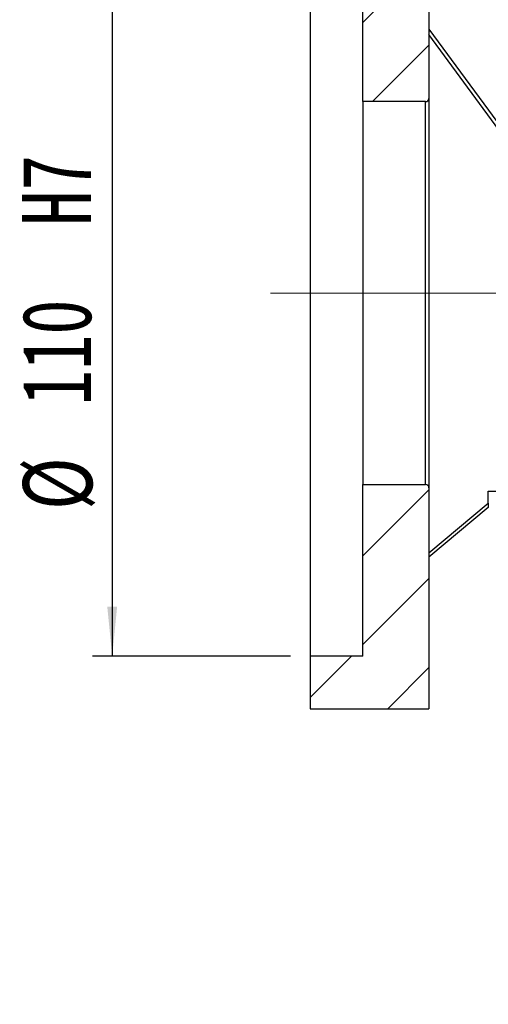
# Model space of a CAD drawing. Header units: millimetres. Extents: x 53 to 276, y 20 to 196.
# Tile 2 of 10: x 173 to 197, y 20 to 70. Entities that reach past the tile are written whole.
import ezdxf

# ---------------------------------------------------------------- set-up
doc = ezdxf.new("R2010")
doc.units = ezdxf.units.MM
doc.linetypes.add('CENTERX2', pattern=[20.32, 12.7, -2.54, 2.54, -2.54])
doc.layers.add('FORMAT', color=7, linetype='Continuous')
doc.styles.add('SLDTEXTSTYLE0', font='TXT', dxfattribs={"width": 0.75})
doc.styles.add('SLDTEXTSTYLE1', font='TXT', dxfattribs={"width": 0.75, "bigfont": 'bigfont'})
doc.dimstyles.new('SLDDIMSTYLE6', dxfattribs={"dimtxt": 3.5, "dimasz": 2.5, "dimexe": 0, "dimexo": 0.0625, "dimgap": 0.875, "dimtad": 1, "dimlfac": 3, "dimrnd": 1e-09, "dimzin": 12, "dimdsep": 46, "dimtxsty": 'SLDTEXTSTYLE0', "dimsah": 1, "dimcen": 0.09, "dimadec": 0, "dimazin": 3, "dimtfac": 1, "dimtofl": 0, "dimtmove": 0, "dimatfit": 3, "dimfxl": 0, "dimfrac": 2, "dimtolj": 1, "dimarcsym": 0})

# ---------------------------------------------------------------- blocks, each defined once
blk = doc.blocks.new('_D_12')
at = {"layer": 'FORMAT', "color": 7}
for p, q in [((186.967, 74.062), (176.967, 74.062)), ((177.967, 74.062), (177.967, 37.395)), ((186.967, 37.395), (176.967, 37.395))]:
    blk.add_line(p, q, dxfattribs=at)
for points in [[(177.967, 74.062), (177.717, 71.562), (178.217, 71.562)], [(177.967, 37.395), (178.217, 39.895), (177.717, 39.895)]]:
    blk.add_solid(points, dxfattribs=at)
at = {"layer": 'FORMAT', "color": 7, "char_height": 3.5, "attachment_point": 1, "rotation": 90, "style": 'SLDTEXTSTYLE0'}
for s, insert in [('H7', (173.402, 59.121)), ('110', (173.402, 50.05)), ('%%c', (173.455, 44.771))]:
    blk.add_mtext(s, dxfattribs=dict(at, insert=insert))

msp = doc.modelspace()

# ---------------------------------------------------------------- hatches: boundary and pattern name
at = {"layer": 'FORMAT', "linetype": 'Continuous', "lineweight": 18}
h = msp.add_hatch(dxfattribs=at)
h.set_pattern_fill('ANSI31', color=256, style=0)
edge = h.paths.add_edge_path(flags=0)
edge.add_arc((193.8002, 65.5616), 0.1667, 270, 360)
edge.add_line((193.9669, 65.5616), (193.9669, 76.5616))
edge.add_line((193.9669, 76.5616), (193.8002, 76.7283))
edge.add_line((193.8002, 76.7283), (187.9669, 76.7283))
edge.add_line((187.9669, 76.7283), (187.9669, 74.0616))
edge.add_line((187.9669, 74.0616), (190.6336, 74.0616))
edge.add_line((190.6336, 74.0616), (190.6336, 65.3949))
edge.add_line((190.6336, 65.3949), (193.8002, 65.3949))
h = msp.add_hatch(dxfattribs=at)
h.set_pattern_fill('ANSI31', color=256, style=0)
edge = h.paths.add_edge_path(flags=0)
edge.add_line((193.8002, 46.0616), (190.6336, 46.0616))
edge.add_line((190.6336, 46.0616), (190.6336, 37.3949))
edge.add_line((190.6336, 37.3949), (187.9669, 37.3949))
edge.add_line((187.9669, 37.3949), (187.9669, 34.7283))
edge.add_line((187.9669, 34.7283), (193.9669, 34.7283))
edge.add_line((193.9669, 34.7283), (193.9669, 45.8949))
edge.add_arc((193.8002, 45.8949), 0.1667, 360, 450)

# ---------------------------------------------------------------- linework, layer by layer
at = {"color": 7, "linetype": 'Continuous', "lineweight": 25}
for p, q in [((193.9669, 76.5616), (193.9669, 65.5616)), ((187.9669, 74.0616), (187.9669, 37.3949)), ((190.6336, 65.3949), (190.6336, 74.0616)), ((193.9669, 69.0616), (201.3002, 59.0616)), ((201.2158, 58.8949), (193.9669, 68.7798)), ((193.8002, 65.3949), (190.6336, 65.3949)), ((190.6336, 65.3949), (190.6336, 46.0616)), ((193.8002, 46.0616), (193.8002, 65.3949)), ((193.9669, 65.5616), (193.9669, 45.8949)), ((190.6336, 37.3949), (190.6336, 46.0616)), ((190.6336, 46.0616), (193.8002, 46.0616)), ((193.9669, 45.8949), (193.9669, 34.7283)), ((196.9669, 45.1119), (196.9669, 45.7283)), ((196.9669, 45.7283), (197.7066, 45.7283)), ((193.9669, 42.6119), (196.9669, 45.1119)), ((196.9669, 44.8949), (193.9669, 42.3949)), ((196.9669, 45.1119), (196.9669, 44.8949)), ((187.9669, 37.3949), (187.9669, 34.7283)), ((190.6336, 37.3949), (187.9669, 37.3949)), ((187.9669, 34.7283), (193.9669, 34.7283))]:
    msp.add_line(p, q, dxfattribs=at)
for centre, start, end in [((193.8002, 65.5616), 270, 0), ((193.8002, 45.8949), 0, 90)]:
    msp.add_arc(centre, 0.1667, start, end, dxfattribs=at)
at = {"layer": 'FORMAT', "color": 7, "linetype": 'CENTERX2', "lineweight": 18}
msp.add_line((185.9669, 55.7283), (239.787, 55.7283), dxfattribs=at)

# ---------------------------------------------------------------- texts
at = {"layer": 'FORMAT', "insert": (213.3544, 28.271), "char_height": 3.175, "attachment_point": 2, "style": 'SLDTEXTSTYLE1'}
msp.add_mtext('\\M+19655\\M+196CA\\M+19AA4 H-H', dxfattribs=at)

# ---------------------------------------------------------------- dimensions: what is measured, and where the dimension line sits
at = {"layer": 'FORMAT', "color": 7}
dim = msp.add_linear_dim(base=(177.9669, 37.3949), p1=(187.9669, 74.0616), p2=(187.9669, 37.3949), angle=90, text='%%c<>H7', dimstyle='SLDDIMSTYLE6', dxfattribs=at)
dim.commit()
dim.dimension.update_dxf_attribs({"geometry": '_D_12', "text_midpoint": (177.9669, 54.8239), "dimtype": 160})

doc.saveas('drawing.dxf')
